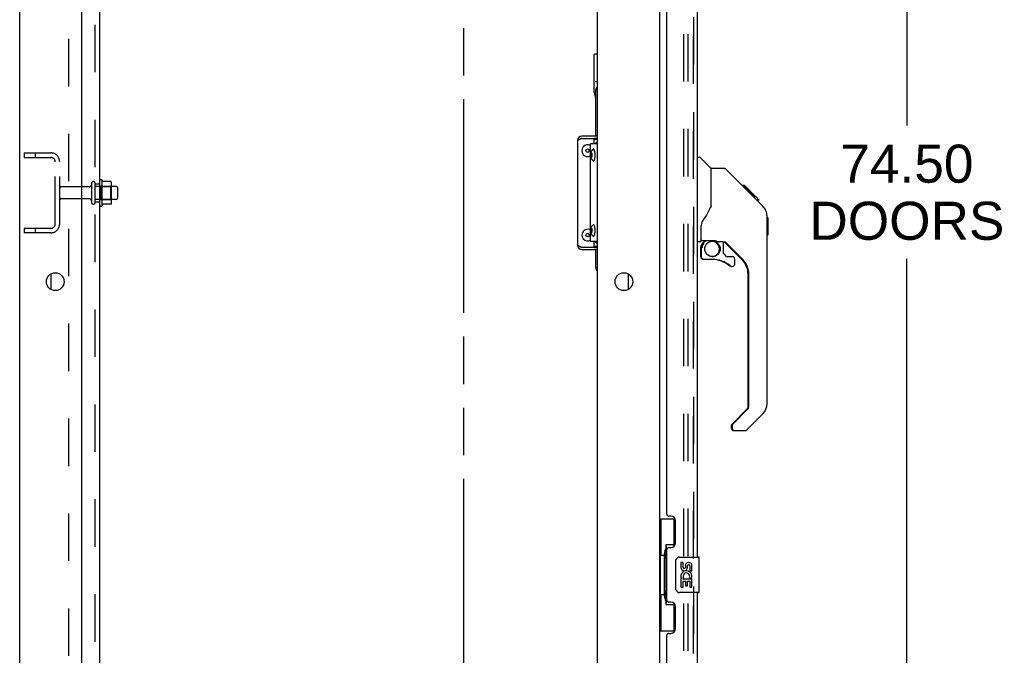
# Model space of a CAD drawing. Header units: inches. Extents: x 0 to 243, y 0 to 157.
# Tile 5 of 28: x 31 to 59, y 79 to 96. Entities that reach past the tile are written whole.
import ezdxf

# ---------------------------------------------------------------- set-up
doc = ezdxf.new("R2010")
doc.units = ezdxf.units.IN
doc.header["$LTSCALE"] = 13.357143
doc.header["$MEASUREMENT"] = 0
doc.linetypes.add('HIDDEN', pattern=[0.2, 0.1, -0.1])
doc.linetypes.add('PHANTOM', pattern=[0.8, 0.45, -0.05, 0.1, -0.05, 0.1, -0.05])
doc.layers.get('0').update_dxf_attribs({"linetype": 'CONTINUOUS'})
for name, color, linetype in [('DEFAULT_2', 8, 'HIDDEN'), ('DIMENSIONS', 7, 'CONTINUOUS'), ('DOOR_2_ASSEMBLY', 7, 'CONTINUOUS'), ('DOOR_3_ASSEMBLY', 7, 'CONTINUOUS'), ('MAIN_DOOR_ASSEMBLY', 7, 'CONTINUOUS'), ('SUBPANELS', 7, 'CONTINUOUS')]:
    doc.layers.add(name, color=color, linetype=linetype)
doc.styles.get("Standard").update_dxf_attribs({"font": 'arial.ttf'})
doc.dimstyles.new('DIMSTYLE_1', dxfattribs={"dimtxt": 1.071429, "dimasz": 1.428571, "dimexe": 0.09, "dimexo": 0.07, "dimgap": 0.0375, "dimtad": 0, "dimtih": 1, "dimtoh": 1, "dimzin": 4, "dimdsep": 46, "dimtxsty": 'Standard', "dimblk": '_FILLED', "dimblk1": '_FILLED', "dimblk2": '_FILLED', "dimcen": 0.09, "dimazin": 1, "dimtfac": 1, "dimtdec": 3, "dimtofl": 0, "dimtmove": 0, "dimatfit": 3, "dimldrblk": '_FILLED', "dimfxl": 0, "dimtolj": 1, "dimtzin": 4, "dimarcsym": 0})

# ---------------------------------------------------------------- blocks, each defined once
blk = doc.blocks.new('_FILLED')
at = {"color": 0, "linetype": 'ByBlock'}
blk.add_solid([(0, 0), (-1, 0.2), (-1, -0.2)], dxfattribs=at)
blk = doc.blocks.new('*D11')
at = {"layer": 'DIMENSIONS', "color": 2, "linetype": 'Continuous'}
for p, q in [((51.022, 128.85), (57.459, 128.85)), ((56.173, 128.85), (56.173, 93.493)), ((56.173, 54.35), (56.173, 89.743)), ((51.022, 54.35), (57.459, 54.35))]:
    blk.add_line(p, q, dxfattribs=at)
at = {"layer": 'DIMENSIONS', "color": 2, "linetype": 'Continuous', "xscale": 1.4285714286, "yscale": 1.4285714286, "zscale": 1.4285714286}
for p, rotation in [((56.173, 128.85), 90), ((56.173, 54.35), 270)]:
    blk.add_blockref('_FILLED', p, dxfattribs=dict(at, rotation=rotation))
at = {"layer": 'DIMENSIONS', "color": 2, "linetype": 'Continuous', "insert": (56.173, 92.958), "char_height": 1.0714, "width": 5.48062, "attachment_point": 2, "line_spacing_factor": 0.9}
blk.add_mtext('74.50\\PDOORS', dxfattribs=at)

msp = doc.modelspace()

# ---------------------------------------------------------------- linework, layer by layer
at = {"color": 7, "linetype": 'PHANTOM'}
msp.add_line((43.711, 45.48), (43.711, 134.78), dxfattribs=at)
at = {"color": 7, "linetype": 'Continuous'}
for p, q in [((31.211, 47.725), (31.211, 131.475)), ((49.211, 128.319), (49.211, 54.881)), ((32.961, 49.725), (32.961, 128.1)), ((47.461, 128.1), (47.461, 49.725)), ((47.377, 94.425), (47.377, 95.499)), ((47.387, 95.509), (47.461, 95.509)), ((47.461, 94.722), (47.401, 94.722)), ((47.422, 93.194), (47.422, 94.499)), ((47.396, 94.356), (47.386, 94.355)), ((47.461, 93.134), (47.377, 93.134)), ((47.422, 93.1), (47.422, 93.134)), ((46.913, 93.074), (46.907, 93.074)), ((33.531, 91.244), (33.531, 91.956)), ((33.549, 91.924), (33.549, 91.924)), ((33.776, 91.919), (33.557, 91.919)), ((33.777, 91.919), (33.776, 91.919)), ((33.797, 91.344), (33.797, 91.856)), ((33.931, 91.783), (33.797, 91.783)), ((33.961, 91.753), (33.961, 91.447)), ((33.776, 91.281), (33.557, 91.281)), ((33.931, 91.417), (33.797, 91.417)), ((46.913, 90.126), (46.907, 90.126)), ((47.377, 90.066), (47.461, 90.066)), ((47.422, 90.066), (47.422, 90.1)), ((47.422, 89.499), (47.422, 90.006)), ((48.336, 88.884), (48.336, 89.317))]:
    msp.add_line(p, q, dxfattribs=at)
at = {"color": 3, "linetype": 'Continuous'}
for p, q in [((47.461, 93.194), (47.027, 93.194)), ((47.027, 93.134), (47.377, 93.134)), ((47.377, 92.977), (47.377, 93.134)), ((47.461, 93.1), (47.377, 93.1)), ((46.907, 93.074), (46.907, 90.126)), ((47.461, 92.977), (47.271, 92.977)), ((47.271, 90.227), (47.271, 92.977)), ((47.377, 90.066), (47.027, 90.066)), ((47.461, 90.227), (47.271, 90.227)), ((47.377, 90.066), (47.377, 90.227)), ((47.377, 90.1), (47.461, 90.1)), ((47.027, 90.006), (47.461, 90.006)), ((32.086, 89.317), (32.086, 88.884))]:
    msp.add_line(p, q, dxfattribs=at)
at = {"color": 7, "linetype": 'Continuous'}
for points in [[(47.385, 94.356), (47.386, 94.356), (47.386, 94.355), (47.386, 94.355), (47.386, 94.355), (47.386, 94.355), (47.386, 94.355)], [(47.283, 92.664), (47.283, 92.674), (47.284, 92.685), (47.285, 92.696), (47.286, 92.707), (47.287, 92.718), (47.29, 92.729), (47.292, 92.739), (47.294, 92.748), (47.297, 92.756), (47.3, 92.763), (47.303, 92.771), (47.306, 92.777), (47.31, 92.784), (47.314, 92.79), (47.318, 92.796), (47.322, 92.802), (47.326, 92.807), (47.331, 92.813), (47.336, 92.818), (47.342, 92.823)], [(47.395, 92.739), (47.394, 92.749), (47.392, 92.758), (47.39, 92.767), (47.388, 92.775), (47.386, 92.783), (47.383, 92.79), (47.381, 92.797), (47.378, 92.803), (47.375, 92.809), (47.372, 92.814), (47.369, 92.818), (47.366, 92.821), (47.363, 92.824), (47.36, 92.826), (47.356, 92.827), (47.353, 92.827), (47.35, 92.827), (47.347, 92.826), (47.343, 92.824), (47.342, 92.823)], [(47.461, 93.028), (47.448, 93.021), (47.435, 93.013), (47.423, 93.004), (47.412, 92.994), (47.402, 92.982), (47.398, 92.977)], [(47.342, 92.506), (47.336, 92.51), (47.331, 92.516), (47.326, 92.521), (47.321, 92.527), (47.317, 92.533), (47.313, 92.539), (47.309, 92.546), (47.305, 92.553), (47.302, 92.56), (47.299, 92.567), (47.296, 92.575), (47.294, 92.583), (47.291, 92.592), (47.289, 92.602), (47.287, 92.612), (47.286, 92.623), (47.284, 92.634), (47.284, 92.644), (47.283, 92.654), (47.283, 92.664)], [(47.308, 92.713), (47.307, 92.712), (47.306, 92.712), (47.304, 92.711), (47.303, 92.709), (47.302, 92.707), (47.301, 92.705), (47.3, 92.703), (47.299, 92.7), (47.298, 92.697), (47.297, 92.693), (47.296, 92.69), (47.295, 92.686), (47.295, 92.682), (47.294, 92.677), (47.294, 92.673), (47.294, 92.669), (47.294, 92.664)], [(47.294, 92.664), (47.294, 92.66), (47.294, 92.655), (47.294, 92.651), (47.295, 92.647), (47.295, 92.642), (47.296, 92.639), (47.297, 92.635), (47.298, 92.631), (47.299, 92.628), (47.3, 92.625), (47.301, 92.623), (47.302, 92.621), (47.303, 92.619), (47.304, 92.617), (47.306, 92.616), (47.307, 92.616), (47.308, 92.616)], [(47.322, 92.664), (47.322, 92.669), (47.322, 92.673), (47.322, 92.677), (47.321, 92.682), (47.321, 92.686), (47.32, 92.69), (47.319, 92.693), (47.319, 92.697), (47.318, 92.7), (47.317, 92.703), (47.316, 92.705), (47.314, 92.707), (47.313, 92.709), (47.312, 92.711), (47.311, 92.712), (47.309, 92.712), (47.308, 92.713)], [(47.308, 92.616), (47.309, 92.616), (47.311, 92.616), (47.312, 92.617), (47.313, 92.619), (47.314, 92.621), (47.316, 92.623), (47.317, 92.625), (47.318, 92.628), (47.319, 92.631), (47.319, 92.635), (47.32, 92.639), (47.321, 92.642), (47.321, 92.647), (47.322, 92.651), (47.322, 92.655), (47.322, 92.66), (47.322, 92.664)], [(47.342, 92.506), (47.343, 92.504), (47.347, 92.503), (47.35, 92.501), (47.353, 92.501), (47.356, 92.501), (47.36, 92.503), (47.363, 92.504), (47.366, 92.507), (47.369, 92.51), (47.372, 92.515), (47.375, 92.519), (47.378, 92.525), (47.381, 92.531), (47.383, 92.538), (47.386, 92.545), (47.388, 92.553), (47.39, 92.561), (47.392, 92.57), (47.394, 92.579)], [(47.394, 92.579), (47.395, 92.589), (47.397, 92.599), (47.398, 92.609), (47.399, 92.62), (47.4, 92.631), (47.4, 92.642), (47.401, 92.653), (47.401, 92.664)], [(47.401, 92.664), (47.401, 92.675), (47.4, 92.686), (47.4, 92.697), (47.399, 92.708), (47.398, 92.719), (47.397, 92.729), (47.395, 92.739)], [(33.557, 91.919), (33.556, 91.919), (33.555, 91.919), (33.554, 91.92), (33.553, 91.92), (33.552, 91.92), (33.552, 91.921), (33.551, 91.921), (33.551, 91.921), (33.551, 91.922), (33.55, 91.922), (33.55, 91.922), (33.55, 91.923), (33.549, 91.923), (33.549, 91.923), (33.549, 91.923), (33.549, 91.924), (33.549, 91.924)], [(33.785, 91.913), (33.784, 91.914), (33.783, 91.916), (33.782, 91.917), (33.78, 91.918), (33.779, 91.918), (33.777, 91.919)], [(33.549, 91.276), (33.549, 91.276), (33.549, 91.276), (33.549, 91.277), (33.549, 91.277), (33.549, 91.277), (33.55, 91.278), (33.55, 91.278), (33.55, 91.278), (33.551, 91.278), (33.551, 91.279), (33.551, 91.279), (33.552, 91.28), (33.552, 91.28), (33.553, 91.28), (33.554, 91.281), (33.555, 91.281), (33.556, 91.281), (33.557, 91.281)], [(33.785, 91.287), (33.784, 91.286), (33.783, 91.284), (33.782, 91.283), (33.78, 91.282), (33.779, 91.282), (33.777, 91.281), (33.776, 91.281)], [(47.283, 90.539), (47.283, 90.549), (47.284, 90.56), (47.285, 90.571), (47.286, 90.582), (47.287, 90.593), (47.29, 90.604), (47.292, 90.614), (47.294, 90.623), (47.297, 90.631), (47.3, 90.638), (47.303, 90.646), (47.306, 90.652), (47.31, 90.659), (47.314, 90.665), (47.318, 90.671), (47.322, 90.677), (47.326, 90.682), (47.331, 90.688), (47.336, 90.693), (47.342, 90.698)], [(47.308, 90.588), (47.307, 90.587), (47.306, 90.587), (47.304, 90.586), (47.303, 90.584), (47.302, 90.582), (47.301, 90.58), (47.3, 90.578), (47.299, 90.575), (47.298, 90.572), (47.297, 90.568), (47.296, 90.565), (47.295, 90.561), (47.295, 90.557), (47.294, 90.552), (47.294, 90.548), (47.294, 90.544), (47.294, 90.539)], [(47.322, 90.539), (47.322, 90.544), (47.322, 90.548), (47.322, 90.552), (47.321, 90.557), (47.321, 90.561), (47.32, 90.565), (47.319, 90.568), (47.319, 90.572), (47.318, 90.575), (47.317, 90.578), (47.316, 90.58), (47.314, 90.582), (47.313, 90.584), (47.312, 90.586), (47.311, 90.587), (47.309, 90.587), (47.308, 90.588)], [(47.395, 90.614), (47.394, 90.624), (47.392, 90.633), (47.39, 90.642), (47.388, 90.65), (47.386, 90.658), (47.383, 90.665), (47.381, 90.672), (47.378, 90.678), (47.375, 90.684), (47.372, 90.689), (47.369, 90.693), (47.366, 90.696), (47.363, 90.699), (47.36, 90.701), (47.356, 90.702), (47.353, 90.702), (47.35, 90.702), (47.347, 90.701), (47.343, 90.699), (47.342, 90.698)], [(47.401, 90.539), (47.401, 90.55), (47.4, 90.561), (47.4, 90.572), (47.399, 90.583), (47.398, 90.594), (47.397, 90.604), (47.395, 90.614)], [(47.342, 90.381), (47.336, 90.385), (47.331, 90.391), (47.326, 90.396), (47.321, 90.402), (47.317, 90.408), (47.313, 90.414), (47.309, 90.421), (47.305, 90.428), (47.302, 90.435), (47.299, 90.442), (47.296, 90.45), (47.294, 90.458), (47.291, 90.467), (47.289, 90.477), (47.287, 90.487), (47.286, 90.498), (47.284, 90.509), (47.284, 90.519), (47.283, 90.529), (47.283, 90.539)], [(47.294, 90.539), (47.294, 90.535), (47.294, 90.53), (47.294, 90.526), (47.295, 90.522), (47.295, 90.517), (47.296, 90.514), (47.297, 90.51), (47.298, 90.506), (47.299, 90.503), (47.3, 90.5), (47.301, 90.498), (47.302, 90.496), (47.303, 90.494), (47.304, 90.492), (47.306, 90.491), (47.307, 90.491), (47.308, 90.491)], [(47.308, 90.491), (47.309, 90.491), (47.311, 90.491), (47.312, 90.492), (47.313, 90.494), (47.314, 90.496), (47.316, 90.498), (47.317, 90.5), (47.318, 90.503), (47.319, 90.506), (47.319, 90.51), (47.32, 90.514), (47.321, 90.517), (47.321, 90.522), (47.322, 90.526), (47.322, 90.53), (47.322, 90.535), (47.322, 90.539)], [(47.342, 90.381), (47.343, 90.379), (47.347, 90.378), (47.35, 90.376), (47.353, 90.376), (47.356, 90.376), (47.36, 90.378), (47.363, 90.379), (47.366, 90.382), (47.369, 90.385), (47.372, 90.39), (47.375, 90.394), (47.378, 90.4), (47.381, 90.406), (47.383, 90.413), (47.386, 90.42), (47.388, 90.428), (47.39, 90.436), (47.392, 90.445), (47.394, 90.454)], [(47.394, 90.454), (47.395, 90.464), (47.397, 90.474), (47.398, 90.484), (47.399, 90.495), (47.4, 90.506), (47.4, 90.517), (47.401, 90.528), (47.401, 90.539)], [(47.461, 90.176), (47.448, 90.183), (47.435, 90.191), (47.423, 90.2), (47.412, 90.21), (47.402, 90.222), (47.399, 90.227)]]:
    msp.add_lwpolyline(points, dxfattribs=at)
at = {"color": 3, "linetype": 'Continuous'}
for points in [[(46.913, 93.074), (46.918, 93.08), (46.926, 93.086), (46.934, 93.092), (46.945, 93.098), (46.956, 93.104), (46.969, 93.11), (46.983, 93.116)], [(46.983, 93.116), (46.997, 93.122), (47.012, 93.128), (47.027, 93.134)], [(46.997, 90.078), (46.983, 90.084), (46.969, 90.09), (46.956, 90.096), (46.945, 90.102), (46.934, 90.108), (46.926, 90.114), (46.918, 90.12), (46.913, 90.126)], [(47.027, 90.066), (47.012, 90.072), (46.997, 90.078)]]:
    msp.add_lwpolyline(points, dxfattribs=at)
at = {"color": 7, "linetype": 'Continuous'}
for centre, radius in [((47.192, 92.788), 0.0485), ((47.192, 90.413), 0.0485), ((32.211, 89.1), 0.25), ((48.211, 89.1), 0.25)]:
    msp.add_circle(centre, radius, dxfattribs=at)
for centre, radius, start, end in [((47.387, 95.499), 0.01, 90, 180), ((47.547, 94.499), 0.125, 133.7858, 180), ((47.672, 94.425), 0.295, 180, 212.0356), ((47.027, 93.074), 0.06, 90, 134.1587), ((47.192, 92.788), 0.163, 60.9635, 299.0365), ((33.499, 91.934), 0.0384, 34.4497, 180), ((32.931, 91.6), 0.698, 27.6814, 30.6631), ((33.656, 91.856), 0.141, 0, 23.95), ((33.931, 91.753), 0.03, 0, 90), ((33.931, 91.447), 0.03, 270, 360), ((33.499, 91.266), 0.0384, 180, 325.5503), ((32.931, 91.6), 0.698, 329.3369, 332.3186), ((33.656, 91.344), 0.141, 336.05, 360), ((47.192, 90.413), 0.163, 60.9635, 299.0365), ((47.027, 90.126), 0.06, 225.8413, 270), ((47.547, 89.499), 0.125, 180, 226.2142)]:
    msp.add_arc(centre, radius, start, end, dxfattribs=at)
at = {"color": 3, "linetype": 'Continuous'}
for centre, start, end in [((47.027, 93.074), 90, 180), ((47.027, 90.126), 180, 270)]:
    msp.add_arc(centre, 0.12, start, end, dxfattribs=at)
at = {"layer": 'DEFAULT_2', "color": 8, "linetype": 'HIDDEN'}
for p, q in [((49.898, 54.663), (49.898, 128.538)), ((50.023, 54.663), (50.023, 128.538)), ((31.336, 92.725), (31.336, 92.6)), ((31.336, 92.725), (32.086, 92.725)), ((31.336, 92.6), (32.086, 92.6)), ((31.648, 92.725), (31.648, 92.6)), ((32.211, 90.725), (32.211, 92.475)), ((32.336, 90.725), (32.336, 92.475)), ((33.167, 91.766), (32.366, 91.766)), ((33.23, 91.865), (33.23, 91.336)), ((33.336, 91.336), (33.336, 91.865)), ((33.797, 91.783), (33.336, 91.783)), ((33.461, 91.266), (33.461, 91.934)), ((33.481, 91.784), (33.461, 91.804)), ((33.481, 91.784), (33.481, 91.417)), ((33.481, 91.784), (33.777, 91.784)), ((33.777, 91.784), (33.797, 91.804)), ((33.777, 91.417), (33.777, 91.784)), ((33.167, 91.434), (32.366, 91.434)), ((33.797, 91.417), (33.336, 91.417)), ((33.481, 91.417), (33.461, 91.397)), ((33.481, 91.417), (33.777, 91.417)), ((33.777, 91.417), (33.797, 91.397)), ((31.336, 90.6), (31.336, 90.475)), ((32.086, 90.6), (31.336, 90.6)), ((31.648, 90.6), (31.648, 90.475)), ((32.086, 90.475), (31.336, 90.475))]:
    msp.add_line(p, q, dxfattribs=at)
for centre, radius, start, end in [((32.086, 92.475), 0.25, 0, 90), ((32.086, 92.475), 0.125, 0, 90), ((32.366, 91.736), 0.03, 90, 180), ((33.167, 91.829), 0.0625, 270, 360), ((33.283, 91.865), 0.053, 0, 180), ((32.366, 91.464), 0.03, 180, 270), ((33.167, 91.372), 0.0625, 0, 90), ((33.283, 91.336), 0.053, 180, 360), ((32.086, 90.725), 0.25, 270, 360), ((32.086, 90.725), 0.125, 270, 360)]:
    msp.add_arc(centre, radius, start, end, dxfattribs=at)
at = {"layer": 'DOOR_2_ASSEMBLY', "color": 7, "linetype": 'Continuous'}
for p, q in [((50.366, 90.044), (50.366, 89.807)), ((50.424, 90.184), (50.503, 90.263)), ((50.43, 90.178), (50.427, 90.181)), ((51.532, 89.726), (51.05, 90.207)), ((50.466, 89.728), (50.445, 89.728)), ((51.705, 85.575), (51.705, 89.308)), ((51.246, 85.084), (51.681, 85.52)), ((51.232, 85.051), (51.232, 84.986)), ((51.332, 84.907), (51.311, 84.907))]:
    msp.add_line(p, q, dxfattribs=at)
for points in [[(50.396, 90.102), (50.395, 90.099), (50.391, 90.086), (50.388, 90.072), (50.387, 90.058), (50.386, 90.044)], [(50.427, 90.181), (50.425, 90.182), (50.424, 90.183), (50.424, 90.184), (50.424, 90.184)], [(50.435, 90.173), (50.434, 90.174), (50.43, 90.178)]]:
    msp.add_lwpolyline(points, dxfattribs=at)
for centre, radius, start, end in [((50.563, 90.044), 0.197, 135, 180), ((50.681, 90.023), 0.217, 272.7819, 87.2181), ((50.954, 90.025), 0.197, 52.5121, 71.4642), ((50.445, 89.807), 0.0787, 180, 270), ((50.681, 88.941), 0.787, 50.4788, 88.4723), ((51.232, 89.609), 0.0787, 230.4788, 277.6596), ((51.114, 89.308), 0.591, 0, 45), ((51.626, 85.575), 0.0787, 315, 360), ((51.279, 85.051), 0.0472, 135, 180), ((51.311, 84.986), 0.0787, 180, 270)]:
    msp.add_arc(centre, radius, start, end, dxfattribs=at)
at = {"layer": 'DOOR_3_ASSEMBLY', "color": 8, "linetype": 'HIDDEN'}
msp.add_line((50.165, 54.597), (50.165, 128.604), dxfattribs=at)
at = {"layer": 'DOOR_3_ASSEMBLY', "color": 3, "linetype": 'Continuous'}
for p, q in [((50.269, 101.85), (50.269, 81.35)), ((49.415, 82.558), (49.415, 100.643)), ((49.535, 82.498), (49.475, 82.498)), ((49.665, 81.748), (49.665, 82.368)), ((49.415, 80.143), (49.415, 81.558)), ((49.475, 81.618), (49.535, 81.618)), ((50.269, 80.35), (50.269, 59.85)), ((49.535, 80.083), (49.475, 80.083)), ((49.665, 79.333), (49.665, 79.953)), ((49.415, 61.058), (49.415, 79.143)), ((49.475, 79.203), (49.535, 79.203))]:
    msp.add_line(p, q, dxfattribs=at)
at = {"layer": 'DOOR_3_ASSEMBLY', "color": 7, "linetype": 'Continuous'}
for p, q in [((50.269, 92.604), (50.331, 92.604)), ((50.657, 92.295), (50.359, 92.592)), ((51.024, 92.289), (50.663, 92.289)), ((50.663, 91.185), (50.663, 92.289)), ((51.844, 91.501), (51.079, 92.266)), ((51.601, 91.811), (51.534, 91.811)), ((51.608, 91.804), (51.541, 91.804)), ((51.618, 91.794), (51.551, 91.794)), ((51.624, 91.788), (51.557, 91.788)), ((51.632, 91.78), (51.565, 91.78)), ((51.652, 91.76), (51.585, 91.76)), ((51.601, 91.811), (51.927, 91.485)), ((51.674, 91.738), (51.608, 91.738)), ((51.698, 91.714), (51.631, 91.714)), ((51.721, 91.691), (51.655, 91.691)), ((51.745, 91.667), (51.679, 91.667)), ((51.769, 91.643), (51.702, 91.643)), ((51.791, 91.621), (51.724, 91.621)), ((51.811, 91.601), (51.744, 91.601)), ((51.829, 91.584), (51.762, 91.584)), ((51.842, 91.57), (51.775, 91.57)), ((51.846, 91.566), (51.779, 91.566)), ((51.848, 91.564), (51.781, 91.564)), ((51.848, 91.564), (51.782, 91.564)), ((51.849, 91.563), (51.782, 91.563)), ((51.817, 91.528), (51.783, 91.562)), ((51.851, 91.561), (51.785, 91.561)), ((51.856, 91.556), (51.789, 91.556)), ((51.862, 91.55), (51.795, 91.55)), ((51.876, 91.537), (51.809, 91.537)), ((51.844, 91.501), (51.817, 91.528)), ((51.891, 91.521), (51.824, 91.521)), ((51.898, 91.514), (51.831, 91.514)), ((51.905, 91.507), (51.838, 91.507)), ((51.844, 91.501), (52.122, 91.222)), ((51.917, 91.495), (51.85, 91.495)), ((51.922, 91.49), (51.856, 91.49)), ((51.926, 91.486), (51.859, 91.486)), ((51.927, 91.485), (51.86, 91.485)), ((51.927, 91.485), (51.861, 91.485)), ((51.928, 91.484), (51.861, 91.484)), ((52.016, 91.396), (51.928, 91.484)), ((50.663, 91.247), (50.642, 91.19)), ((51.945, 91.4), (52.012, 91.4)), ((52.014, 91.398), (51.947, 91.398)), ((52.016, 91.396), (51.949, 91.396)), ((52.237, 90.945), (52.236, 90.974)), ((52.237, 85.661), (52.237, 90.945)), ((52.257, 90.894), (52.237, 90.913)), ((52.257, 90.894), (52.257, 90.417)), ((50.387, 90.261), (50.387, 90.668)), ((52.257, 90.417), (52.237, 90.398)), ((50.348, 90.222), (50.269, 90.222)), ((50.387, 90.044), (50.387, 89.807)), ((50.407, 90.263), (50.702, 90.263)), ((50.445, 90.184), (50.524, 90.263)), ((50.451, 90.178), (50.448, 90.181)), ((50.455, 90.174), (50.451, 90.178)), ((50.459, 90.17), (50.455, 90.174)), ((50.975, 90.222), (50.887, 90.222)), ((51.017, 89.89), (51.017, 90.217)), ((51.553, 89.726), (51.051, 90.227)), ((51.02, 89.882), (51.092, 89.81)), ((51.101, 89.807), (51.253, 89.807)), ((50.702, 89.728), (50.466, 89.728)), ((51.332, 89.609), (51.332, 89.728)), ((51.726, 85.575), (51.726, 89.308)), ((51.267, 85.084), (51.702, 85.52)), ((52.122, 85.382), (51.67, 84.93)), ((51.253, 85.051), (51.253, 84.986)), ((51.614, 84.907), (51.332, 84.907)), ((49.211, 82.425), (49.651, 82.425)), ((49.25, 82.425), (49.25, 81.4)), ((49.615, 82.425), (49.615, 81.645)), ((49.351, 81.43), (49.351, 81.451)), ((49.615, 81.69), (49.388, 81.69)), ((49.388, 81.69), (49.388, 80.01)), ((49.228, 81.4), (49.351, 81.4)), ((49.228, 81.4), (49.228, 80.3)), ((49.351, 80.3), (49.351, 81.4)), ((49.674, 80.45), (49.674, 81.25)), ((49.774, 81.35), (50.314, 81.35)), ((49.874, 81.196), (49.811, 81.196)), ((49.811, 81.196), (49.811, 81.06)), ((49.874, 81.06), (49.874, 81.196)), ((50.329, 80.365), (50.329, 81.335)), ((49.939, 81.122), (49.94, 81.053)), ((50, 81.06), (50, 81.102)), ((50.063, 81.102), (50.063, 80.965)), ((50.063, 80.965), (50.126, 80.965)), ((50.126, 80.965), (50.126, 81.102)), ((49.83, 80.735), (49.811, 80.735)), ((49.811, 80.735), (49.811, 80.504)), ((49.864, 80.735), (49.892, 80.754)), ((49.864, 80.735), (50.126, 80.735)), ((49.874, 80.672), (49.94, 80.672)), ((49.874, 80.504), (49.874, 80.672)), ((49.94, 80.672), (49.94, 80.536)), ((50, 80.672), (50.063, 80.672)), ((50, 80.536), (50, 80.672)), ((50.055, 80.771), (50.113, 80.746)), ((50.063, 80.672), (50.063, 80.504)), ((50.126, 80.504), (50.126, 80.735)), ((50.314, 80.35), (49.774, 80.35)), ((49.811, 80.504), (49.874, 80.504)), ((49.94, 80.536), (50, 80.536)), ((50.063, 80.504), (50.126, 80.504)), ((49.228, 80.3), (49.351, 80.3)), ((49.25, 80.3), (49.25, 79.275)), ((49.351, 80.249), (49.351, 80.27)), ((49.388, 80.01), (49.615, 80.01)), ((49.615, 80.055), (49.615, 79.275)), ((49.211, 79.275), (49.651, 79.275))]:
    msp.add_line(p, q, dxfattribs=at)
for points in [[(51.079, 92.266), (51.072, 92.273), (51.063, 92.278), (51.054, 92.283), (51.044, 92.286), (51.034, 92.288), (51.024, 92.289)], [(51.783, 91.562), (51.761, 91.584), (51.739, 91.606), (51.717, 91.628)], [(50.642, 91.19), (50.611, 91.121), (50.575, 91.05), (50.532, 90.977), (50.485, 90.904), (50.44, 90.839)], [(52.237, 90.945), (52.236, 90.973), (52.231, 91.015), (52.221, 91.056), (52.207, 91.095), (52.19, 91.132), (52.168, 91.168), (52.142, 91.201), (52.122, 91.222)], [(50.44, 90.839), (50.43, 90.823), (50.414, 90.794), (50.402, 90.762), (50.393, 90.728), (50.388, 90.693), (50.387, 90.668)], [(50.459, 90.17), (50.449, 90.159), (50.441, 90.149), (50.433, 90.137), (50.426, 90.125), (50.42, 90.112), (50.416, 90.099), (50.412, 90.086), (50.409, 90.072), (50.408, 90.058), (50.407, 90.044)], [(50.448, 90.181), (50.446, 90.182), (50.445, 90.183), (50.445, 90.184), (50.445, 90.184)], [(50.702, 90.263), (50.708, 90.263), (50.728, 90.262), (50.75, 90.26), (50.771, 90.256), (50.79, 90.251), (50.808, 90.246), (50.824, 90.24), (50.838, 90.236), (50.85, 90.231), (50.861, 90.228), (50.87, 90.225), (50.878, 90.223)], [(50.878, 90.223), (50.886, 90.222), (50.887, 90.222)], [(49.388, 81.666), (49.388, 81.663), (49.389, 81.659), (49.389, 81.655), (49.391, 81.651), (49.392, 81.646), (49.394, 81.641), (49.397, 81.636), (49.4, 81.63), (49.403, 81.623), (49.407, 81.616), (49.411, 81.609), (49.416, 81.601), (49.422, 81.593), (49.424, 81.589)], [(49.674, 81.25), (49.674, 81.256), (49.675, 81.263), (49.676, 81.269), (49.677, 81.275), (49.679, 81.281), (49.681, 81.286)], [(49.681, 80.414), (49.679, 80.42), (49.677, 80.425), (49.676, 80.431), (49.675, 80.438), (49.674, 80.444), (49.674, 80.45)], [(49.424, 80.111), (49.422, 80.107), (49.416, 80.099), (49.411, 80.091), (49.407, 80.084), (49.403, 80.077), (49.4, 80.071), (49.397, 80.065), (49.394, 80.059), (49.392, 80.054), (49.391, 80.049), (49.389, 80.045), (49.389, 80.041), (49.388, 80.037), (49.388, 80.034)]]:
    msp.add_lwpolyline(points, dxfattribs=at)
msp.add_circle((50.702, 90.023), 0.217, dxfattribs=at)
for centre, radius, start, end in [((50.331, 92.565), 0.0394, 45, 90), ((50.643, 92.281), 0.0197, 0, 45), ((50.348, 90.261), 0.0394, 270, 360), ((50.407, 90.283), 0.0197, 180, 270), ((50.584, 90.044), 0.197, 135, 180), ((50.975, 90.025), 0.197, 52.5121, 90), ((50.466, 89.807), 0.0787, 180, 270), ((51.029, 89.89), 0.0118, 180, 225), ((51.101, 89.819), 0.0118, 225, 270), ((51.253, 89.728), 0.0787, 0, 90), ((50.702, 88.941), 0.787, 50.4788, 90), ((51.253, 89.609), 0.0787, 230.4788, 360), ((51.135, 89.308), 0.591, 0, 45), ((51.844, 85.661), 0.394, 315, 360), ((51.647, 85.575), 0.0787, 315, 360), ((51.3, 85.051), 0.0472, 135, 180), ((51.332, 84.986), 0.0787, 180, 270), ((51.614, 84.986), 0.0787, 270, 315), ((49.774, 81.25), 0.1, 90, 158.7946), ((50.032, 81.102), 0.0943, 68.6999, 167.4338), ((50.032, 81.102), 0.0943, 0, 68.6704), ((50.314, 81.335), 0.015, 0, 90), ((49.906, 81.06), 0.0943, 180, 360), ((49.969, 80.808), 0.157, 336.5966, 161.8791), ((49.906, 81.06), 0.0314, 180, 261.2295), ((49.969, 80.808), 0.0943, 336.5966, 215.1122), ((49.905, 81.064), 0.0362, 263.4285, 341.7628), ((50.032, 81.102), 0.0314, 0, 180.0485), ((49.965, 80.808), 0.154, 161.4199, 206.1963), ((49.969, 80.808), 0.157, 205.737, 207.8532), ((49.774, 80.45), 0.1, 201.205, 270), ((50.314, 80.365), 0.015, 270, 360)]:
    msp.add_arc(centre, radius, start, end, dxfattribs=at)
at = {"layer": 'DOOR_3_ASSEMBLY', "color": 3, "linetype": 'Continuous'}
for centre, radius, start, end in [((49.475, 82.558), 0.06, 180, 270), ((49.535, 82.368), 0.13, 0, 90), ((49.535, 81.748), 0.13, 270, 360), ((49.475, 81.558), 0.06, 90, 180), ((49.475, 80.143), 0.06, 180, 270), ((49.535, 79.953), 0.13, 0, 90), ((49.535, 79.333), 0.13, 270, 360), ((49.475, 79.143), 0.06, 90, 180)]:
    msp.add_arc(centre, radius, start, end, dxfattribs=at)
at = {"layer": 'DOOR_3_ASSEMBLY', "color": 7, "linetype": 'Continuous'}
for centre, start_param, end_param in [((49.455, 81.441), 0.699287, 1.51401), ((49.455, 81.441), -4.655602, -3.84088), ((49.455, 80.26), 0.699287, 1.51401), ((49.455, 80.26), -4.655602, -3.84088)]:
    msp.add_ellipse(centre, major_axis=(0, 0.18), ratio=0.579493, start_param=start_param, end_param=end_param, dxfattribs=at)
at = {"layer": 'MAIN_DOOR_ASSEMBLY', "color": 8, "linetype": 'HIDDEN'}
msp.add_line((50.165, 128.604), (50.165, 54.597), dxfattribs=at)
at = {"layer": 'SUBPANELS', "color": 3, "linetype": 'Continuous'}
msp.add_line((33.461, 55.756), (33.461, 127.444), dxfattribs=at)
at = {"layer": 'SUBPANELS', "color": 8, "linetype": 'HIDDEN'}
for p, q in [((33.336, 57.596), (33.336, 125.604)), ((32.586, 125.319), (32.586, 57.881)), ((33.336, 91.85), (33.461, 91.85)), ((33.336, 91.35), (33.461, 91.35))]:
    msp.add_line(p, q, dxfattribs=at)

# ---------------------------------------------------------------- dimensions: what is measured, and where the dimension line sits
at = {"layer": 'DIMENSIONS', "color": 2, "linetype": 'Continuous'}
dim = msp.add_linear_dim(base=(56.173, 128.85), p1=(50.952, 54.35), p2=(50.952, 128.85), angle=90, text='<>\\PDOORS', dimstyle='DIMSTYLE_1', dxfattribs=at)
dim.commit()
dim.dimension.update_dxf_attribs({"geometry": '*D11', "text_midpoint": (56.173, 91.618), "dimtype": 160})

doc.saveas('drawing.dxf')
